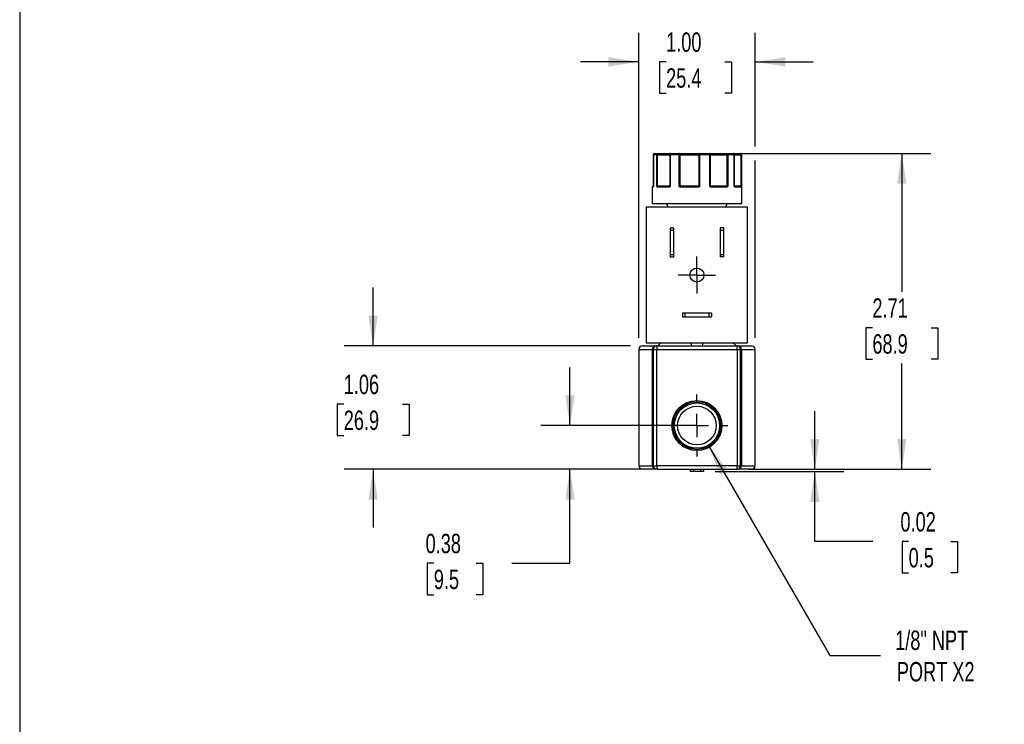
# Model space of a CAD drawing. Header units: inches. Extents: x 0.5 to 21.5, y 0.5 to 16.5.
# Tile 2 of 6: x 0.5 to 9, y 5.9 to 11.9. Entities that reach past the tile are written whole.
import ezdxf

# ---------------------------------------------------------------- set-up
doc = ezdxf.new("R2010")
doc.units = ezdxf.units.IN
doc.header["$LTSCALE"] = 2
doc.header["$MEASUREMENT"] = 0
doc.linetypes.add('SLD-Center', pattern=[0.75, 0.6, -0.05, 0.05, -0.05])
doc.linetypes.add('SLD-Solid', pattern=[0])
doc.layers.add('CENTER', color=40, linetype='SLD-Center')
doc.layers.add('DIMENSIONS', color=140, linetype='SLD-Solid', lineweight=25)
doc.layers.add('TEXT', color=140, linetype='SLD-Solid', lineweight=25)
doc.styles.add('SLDTEXTSTYLE0', font='TXT', dxfattribs={"width": 0.7})
doc.dimstyles.new('SLDDIMSTYLE0', dxfattribs={"dimtxt": 0.169922, "dimasz": 0.26, "dimexe": 0, "dimexo": 0.0625, "dimgap": 0.04248, "dimtad": 0, "dimtih": 1, "dimtoh": 1, "dimrnd": 1e-09, "dimzin": 4, "dimdsep": 46, "dimtxsty": 'SLDTEXTSTYLE0', "dimsah": 1, "dimcen": 0.09, "dimadec": 0, "dimazin": 1, "dimtfac": 1, "dimtmove": 0, "dimatfit": 0, "dimfxl": 0, "dimfrac": 2, "dimtolj": 1, "dimtzin": 12, "dimarcsym": 0})
doc.dimstyles.new('SLDDIMSTYLE1', dxfattribs={"dimtxt": 0.169922, "dimasz": 0.26, "dimexe": 0, "dimexo": 0.0625, "dimgap": 0.04248, "dimtad": 0, "dimtih": 1, "dimtoh": 1, "dimrnd": 1e-09, "dimzin": 12, "dimdsep": 46, "dimtxsty": 'SLDTEXTSTYLE0', "dimsah": 1, "dimcen": 0.09, "dimadec": 0, "dimazin": 3, "dimtfac": 1, "dimtofl": 0, "dimtmove": 0, "dimatfit": 3, "dimfxl": 0, "dimfrac": 2, "dimtolj": 1, "dimtzin": 12, "dimarcsym": 0})
doc.dimstyles.new('SLDDIMSTYLE2', dxfattribs={"dimtxt": 0.169922, "dimasz": 0.26, "dimexe": 0, "dimexo": 0.0625, "dimgap": 0.04248, "dimtad": 0, "dimtih": 1, "dimtoh": 1, "dimrnd": 1e-09, "dimdsep": 46, "dimtxsty": 'SLDTEXTSTYLE0', "dimsah": 1, "dimcen": 0.09, "dimadec": 0, "dimazin": 2, "dimtfac": 1, "dimtmove": 0, "dimatfit": 0, "dimfxl": 0, "dimfrac": 2, "dimtolj": 1, "dimtzin": 12, "dimarcsym": 0})
doc.dimstyles.new('SLDDIMSTYLE3', dxfattribs={"dimtxt": 0.169922, "dimasz": 0.26, "dimexe": 0, "dimexo": 0.0625, "dimgap": 0.04248, "dimtad": 0, "dimtih": 1, "dimtoh": 1, "dimrnd": 1e-09, "dimzin": 12, "dimdsep": 46, "dimtxsty": 'SLDTEXTSTYLE0', "dimsah": 1, "dimcen": 0, "dimadec": 0, "dimazin": 3, "dimtfac": 1, "dimtofl": 0, "dimtmove": 0, "dimatfit": 3, "dimfxl": 0, "dimfrac": 2, "dimtolj": 1, "dimtzin": 12, "dimarcsym": 0})
doc.dimstyles.new('SLDDIMSTYLE4', dxfattribs={"dimtxt": 0.169922, "dimasz": 0.26, "dimexe": 0, "dimexo": 0.0625, "dimgap": 0.04248, "dimtad": 0, "dimtih": 1, "dimtoh": 1, "dimrnd": 1e-09, "dimzin": 12, "dimdsep": 46, "dimtxsty": 'SLDTEXTSTYLE0', "dimsah": 1, "dimcen": 0.09, "dimadec": 0, "dimazin": 3, "dimtfac": 1, "dimtmove": 0, "dimatfit": 0, "dimfxl": 0, "dimfrac": 2, "dimtolj": 1, "dimtzin": 12, "dimarcsym": 0})

# ---------------------------------------------------------------- blocks, each defined once
blk = doc.blocks.new('_D')
at = {"layer": 'DIMENSIONS'}
for p, q in [((5.8182, 9.1922), (5.8182, 11.8117)), ((6.8182, 10.8341), (6.8182, 11.8117)), ((5.8182, 11.5617), (5.3182, 11.5617)), ((6.0534, 11.5617), (5.9963, 11.5617)), ((5.9963, 11.5617), (5.9963, 11.2916)), ((6.5583, 11.5617), (6.6154, 11.5617)), ((6.6154, 11.5617), (6.6154, 11.2916)), ((6.8182, 11.5617), (7.3182, 11.5617)), ((5.9963, 11.2916), (6.0534, 11.2916)), ((6.6154, 11.2916), (6.5583, 11.2916)), ((6.8182, 9.1922), (6.8182, 10.7141))]:
    blk.add_line(p, q, dxfattribs=at)
for points in [[(5.8182, 11.5617), (5.5582, 11.6017), (5.5582, 11.5217)], [(6.8182, 11.5617), (7.0782, 11.5217), (7.0782, 11.6017)]]:
    blk.add_solid(points, dxfattribs=at)
at = {"layer": 'DIMENSIONS', "char_height": 0.16667, "attachment_point": 1, "style": 'SLDTEXTSTYLE0'}
for s, insert in [('1.00', (6.0534, 11.8146)), ('25.4', (6.0534, 11.5065))]:
    blk.add_mtext(s, dxfattribs=dict(at, insert=insert))
blk = doc.blocks.new('_D_1')
at = {"layer": 'DIMENSIONS'}
for p, q in [((6.676, 10.7741), (8.328, 10.7741)), ((8.078, 10.7741), (8.078, 9.5854)), ((7.8256, 9.2773), (7.7685, 9.2773)), ((7.7685, 9.2773), (7.7685, 9.0073)), ((8.3305, 9.2773), (8.3876, 9.2773)), ((8.3876, 9.2773), (8.3876, 9.0073)), ((7.7685, 9.0073), (7.8256, 9.0073)), ((8.078, 8.0622), (8.078, 8.9692)), ((8.3876, 9.0073), (8.3305, 9.0073)), ((6.7632, 8.0622), (8.328, 8.0622))]:
    blk.add_line(p, q, dxfattribs=at)
for points in [[(8.078, 10.7741), (8.038, 10.5141), (8.118, 10.5141)], [(8.078, 8.0622), (8.118, 8.3222), (8.038, 8.3222)]]:
    blk.add_solid(points, dxfattribs=at)
at = {"layer": 'DIMENSIONS', "char_height": 0.16667, "attachment_point": 1, "style": 'SLDTEXTSTYLE0'}
for s, insert in [('2.71', (7.8256, 9.5302)), ('68.9', (7.8256, 9.2221))]:
    blk.add_mtext(s, dxfattribs=dict(at, insert=insert))
blk = doc.blocks.new('_D_2')
at = {"layer": 'DIMENSIONS'}
for p, q in [((7.3308, 8.0622), (7.3308, 8.5622)), ((6.4757, 8.0422), (7.5808, 8.0422)), ((6.7632, 8.0622), (7.5808, 8.0622)), ((7.3308, 7.4413), (7.3308, 8.0422)), ((7.8308, 7.4413), (7.3308, 7.4413)), ((8.1372, 7.4413), (8.0802, 7.4413)), ((8.0802, 7.4413), (8.0802, 7.1712)), ((8.5008, 7.4413), (8.5579, 7.4413)), ((8.5579, 7.4413), (8.5579, 7.1712)), ((8.0802, 7.1712), (8.1372, 7.1712)), ((8.5579, 7.1712), (8.5008, 7.1712))]:
    blk.add_line(p, q, dxfattribs=at)
for points in [[(7.3308, 8.0622), (7.3708, 8.3222), (7.2908, 8.3222)], [(7.3308, 8.0422), (7.2908, 7.7822), (7.3708, 7.7822)]]:
    blk.add_solid(points, dxfattribs=at)
at = {"layer": 'DIMENSIONS', "char_height": 0.16667, "attachment_point": 1, "style": 'SLDTEXTSTYLE0'}
for s, insert in [('0.02', (8.0665, 7.6942)), ('0.5', (8.1372, 7.3861))]:
    blk.add_mtext(s, dxfattribs=dict(at, insert=insert))
blk = doc.blocks.new('_D_3')
at = {"layer": 'DIMENSIONS'}
for p, q in [((6.4207, 8.2595), (7.4587, 6.4617)), ((7.4587, 6.4617), (7.8962, 6.4617))]:
    blk.add_line(p, q, dxfattribs=at)
blk.add_solid([(6.4207, 8.2595), (6.5161, 8.0144), (6.5854, 8.0544)], dxfattribs=at)
at = {"layer": 'DIMENSIONS', "char_height": 0.16667, "attachment_point": 1, "style": 'SLDTEXTSTYLE0'}
for s, insert in [('1/8" NPT', (8.0212, 6.6766)), ('PORT X2', (8.0356, 6.4065))]:
    blk.add_mtext(s, dxfattribs=dict(at, insert=insert))
blk = doc.blocks.new('_D_4')
at = {"layer": 'DIMENSIONS'}
for p, q in [((5.2277, 8.4372), (5.2277, 8.9372)), ((6.2182, 8.4372), (4.9777, 8.4372)), ((5.8732, 8.0622), (4.9777, 8.0622)), ((5.2277, 7.2548), (5.2277, 8.0622)), ((4.0577, 7.2548), (4.0007, 7.2548)), ((4.0007, 7.2548), (4.0007, 6.9847)), ((4.4213, 7.2548), (4.4784, 7.2548)), ((4.4784, 7.2548), (4.4784, 6.9847)), ((4.7277, 7.2548), (5.2277, 7.2548)), ((4.0007, 6.9847), (4.0577, 6.9847)), ((4.4784, 6.9847), (4.4213, 6.9847))]:
    blk.add_line(p, q, dxfattribs=at)
for points in [[(5.2277, 8.4372), (5.2677, 8.6972), (5.1877, 8.6972)], [(5.2277, 8.0622), (5.1877, 7.8022), (5.2677, 7.8022)]]:
    blk.add_solid(points, dxfattribs=at)
at = {"layer": 'DIMENSIONS', "char_height": 0.16667, "attachment_point": 1, "style": 'SLDTEXTSTYLE0'}
for s, insert in [('0.38', (3.987, 7.5077)), ('9.5', (4.0577, 7.1996))]:
    blk.add_mtext(s, dxfattribs=dict(at, insert=insert))
blk = doc.blocks.new('_D_5')
at = {"layer": 'DIMENSIONS'}
for p, q in [((3.5364, 9.1222), (3.5364, 9.6222)), ((5.7482, 9.1222), (3.2864, 9.1222)), ((3.2839, 8.6215), (3.2268, 8.6215)), ((3.2268, 8.6215), (3.2268, 8.3514)), ((3.7888, 8.6215), (3.8459, 8.6215)), ((3.8459, 8.6215), (3.8459, 8.3514)), ((3.2268, 8.3514), (3.2839, 8.3514)), ((3.8459, 8.3514), (3.7888, 8.3514)), ((5.8732, 8.0622), (3.2864, 8.0622)), ((3.5364, 8.0622), (3.5364, 7.5622))]:
    blk.add_line(p, q, dxfattribs=at)
for points in [[(3.5364, 9.1222), (3.5764, 9.3822), (3.4964, 9.3822)], [(3.5364, 8.0622), (3.4964, 7.8022), (3.5764, 7.8022)]]:
    blk.add_solid(points, dxfattribs=at)
at = {"layer": 'DIMENSIONS', "char_height": 0.16667, "attachment_point": 1, "style": 'SLDTEXTSTYLE0'}
for s, insert in [('1.06', (3.2839, 8.8744)), ('26.9', (3.2839, 8.5663))]:
    blk.add_mtext(s, dxfattribs=dict(at, insert=insert))
blk = doc.blocks.new('SW_CENTERMARKSYMBOL_0')
at = {"layer": 'CENTER', "color": 0}
for p, q in [((0, 0.1), (0, 0.16)), ((0, 0), (0, 0.1)), ((-0.1, 0), (-0.16, 0)), ((0, 0), (-0.1, 0)), ((0, 0), (0, -0.1)), ((0, 0), (0.1, 0)), ((0.1, 0), (0.16, 0)), ((0, -0.1), (0, -0.16))]:
    blk.add_line(p, q, dxfattribs=at)
blk = doc.blocks.new('SW_CENTERMARKSYMBOL_1')
at = {"layer": 'CENTER', "color": 0}
for p, q in [((0, 0.2), (0, 0.266)), ((0, 0), (0, 0.1)), ((-0.2, 0), (-0.266, 0)), ((0, 0), (-0.1, 0)), ((0, 0), (0, -0.1)), ((0, 0), (0.1, 0)), ((0.2, 0), (0.266, 0)), ((0, -0.2), (0, -0.266))]:
    blk.add_line(p, q, dxfattribs=at)

msp = doc.modelspace()

# ---------------------------------------------------------------- linework, layer by layer
for p, q in [((5.9434, 10.7641), (5.9434, 10.4941)), ((5.9437, 10.7641), (5.9434, 10.7641)), ((5.9437, 10.7641), (5.9437, 10.4941)), ((5.9738, 10.7641), (5.9437, 10.7641)), ((5.9738, 10.4941), (5.9738, 10.7641)), ((5.9806, 10.7641), (5.9738, 10.7641)), ((5.9806, 10.7641), (6.0848, 10.7641)), ((5.9806, 10.4941), (5.9806, 10.7641)), ((6.0888, 10.7641), (6.0848, 10.7641)), ((6.0848, 10.7641), (6.0848, 10.4941)), ((6.0888, 10.7641), (6.0888, 10.4941)), ((6.1651, 10.7641), (6.0888, 10.7641)), ((6.1651, 10.4941), (6.1651, 10.7641)), ((6.1737, 10.7641), (6.1651, 10.7641)), ((6.1737, 10.7641), (6.3333, 10.7641)), ((6.1737, 10.4941), (6.1737, 10.7641)), ((6.3333, 10.7641), (6.3333, 10.4941)), ((6.3413, 10.7641), (6.3333, 10.7641)), ((6.3413, 10.7641), (6.3413, 10.4941)), ((6.428, 10.7641), (6.3413, 10.7641)), ((6.428, 10.4941), (6.428, 10.7641)), ((6.4344, 10.7641), (6.428, 10.7641)), ((6.4344, 10.4941), (6.4344, 10.7641)), ((6.4344, 10.7641), (6.5747, 10.7641)), ((6.5747, 10.7641), (6.5747, 10.4941)), ((6.5829, 10.7641), (6.5747, 10.7641)), ((6.5829, 10.7641), (6.5829, 10.4941)), ((6.6395, 10.7641), (6.5829, 10.7641)), ((6.6395, 10.4941), (6.6395, 10.7641)), ((6.6411, 10.7641), (6.6395, 10.7641)), ((6.6411, 10.4941), (6.6411, 10.7641)), ((6.6411, 10.7641), (6.6961, 10.7641)), ((6.6961, 10.7641), (6.6961, 10.4941)), ((6.7007, 10.7641), (6.6961, 10.7641)), ((6.7007, 10.7641), (6.7007, 10.4941)), ((6.7032, 10.7641), (6.7007, 10.7641)), ((6.7032, 10.3441), (6.7032, 10.7641)), ((5.9434, 10.4941), (5.9437, 10.4941)), ((5.9437, 10.4941), (5.9436, 10.4933)), ((5.9738, 10.4941), (5.9806, 10.4941)), ((6.0848, 10.4941), (5.9806, 10.4941)), ((6.0848, 10.4941), (6.0888, 10.4941)), ((6.1651, 10.4941), (6.1737, 10.4941)), ((6.3333, 10.4941), (6.1737, 10.4941)), ((6.3333, 10.4941), (6.3413, 10.4941)), ((6.428, 10.4941), (6.4344, 10.4941)), ((6.5747, 10.4941), (6.4344, 10.4941)), ((6.5747, 10.4941), (6.5829, 10.4941)), ((6.6395, 10.4941), (6.6411, 10.4941)), ((6.6961, 10.4941), (6.6411, 10.4941)), ((6.6961, 10.4941), (6.7007, 10.4941)), ((5.9332, 10.4841), (5.9332, 10.3441)), ((5.9403, 10.4841), (5.9332, 10.4841)), ((6.0763, 10.4841), (5.9812, 10.4841)), ((6.3254, 10.4841), (6.1798, 10.4841)), ((6.5711, 10.4841), (6.4431, 10.4841)), ((6.6985, 10.4841), (6.648, 10.4841)), ((5.9332, 10.3441), (6.7032, 10.3441)), ((6.0547, 10.3441), (6.072, 10.3141)), ((6.5644, 10.3141), (6.5817, 10.3441)), ((6.7532, 10.3141), (5.8832, 10.3141)), ((5.8832, 10.3141), (5.8832, 9.1471)), ((6.7532, 9.1471), (6.7532, 10.3141)), ((6.0882, 10.1351), (6.1192, 10.1351)), ((6.0882, 10.1351), (6.0882, 10.1139)), ((6.0882, 10.1139), (6.0882, 9.9083)), ((6.1192, 10.1139), (6.0882, 10.1139)), ((6.1192, 10.1139), (6.1192, 10.1351)), ((6.1192, 9.9083), (6.1192, 10.1139)), ((6.5482, 10.1351), (6.5172, 10.1351)), ((6.5172, 10.1351), (6.5172, 10.1139)), ((6.5172, 10.1139), (6.5172, 9.9083)), ((6.5482, 10.1139), (6.5172, 10.1139)), ((6.5482, 10.1139), (6.5482, 10.1351)), ((6.5482, 9.9083), (6.5482, 10.1139)), ((6.0882, 9.9083), (6.0882, 9.8871)), ((6.0882, 9.9083), (6.1192, 9.9083)), ((6.1192, 9.8871), (6.1192, 9.9083)), ((6.5172, 9.9083), (6.5482, 9.9083)), ((6.5172, 9.9083), (6.5172, 9.8871)), ((6.5482, 9.8871), (6.5482, 9.9083)), ((6.0882, 9.8871), (6.1192, 9.8871)), ((6.5482, 9.8871), (6.5172, 9.8871)), ((6.1932, 9.4031), (6.1932, 9.3721)), ((6.2144, 9.4031), (6.1932, 9.4031)), ((6.2144, 9.4031), (6.2144, 9.3721)), ((6.422, 9.4031), (6.2144, 9.4031)), ((6.422, 9.3721), (6.422, 9.4031)), ((6.4432, 9.4031), (6.422, 9.4031)), ((6.4432, 9.4031), (6.4432, 9.3721)), ((6.1932, 9.3721), (6.2144, 9.3721)), ((6.2144, 9.3721), (6.422, 9.3721)), ((6.422, 9.3721), (6.4432, 9.3721)), ((5.8832, 9.1471), (6.7532, 9.1471)), ((6.0072, 9.1471), (5.9822, 9.1222)), ((6.6542, 9.1222), (6.6292, 9.1471)), ((5.8182, 9.0922), (5.8182, 8.0922)), ((5.8182, 9.0922), (5.9361, 9.0922)), ((5.9361, 9.0922), (5.9432, 9.0922)), ((5.9361, 8.0922), (5.9361, 9.0922)), ((5.9432, 9.0922), (5.9432, 8.0922)), ((5.9432, 9.0922), (5.9732, 9.0922)), ((5.9732, 9.1222), (5.9732, 9.0922)), ((5.9732, 9.1222), (6.6632, 9.1222)), ((5.9732, 8.0922), (5.9732, 9.0922)), ((5.9732, 9.0922), (6.6632, 9.0922)), ((6.6632, 9.0922), (6.6632, 9.1222)), ((6.6632, 9.0922), (6.6632, 8.0922)), ((6.6632, 9.0922), (6.6932, 9.0922)), ((6.6932, 8.0922), (6.6932, 9.0922)), ((6.6932, 9.0922), (6.7003, 9.0922)), ((6.7003, 9.0922), (6.7003, 8.0922)), ((6.7003, 9.0922), (6.8182, 9.0922)), ((6.8182, 8.0922), (6.8182, 9.0922)), ((5.8182, 8.0922), (5.9361, 8.0922)), ((5.9432, 8.0922), (5.9361, 8.0922)), ((5.9432, 8.0922), (5.9732, 8.0922)), ((6.6632, 8.0922), (5.9732, 8.0922)), ((5.9732, 8.0922), (5.9732, 8.0622)), ((5.9732, 8.0622), (6.6632, 8.0622)), ((6.2607, 8.0622), (6.2607, 8.0422)), ((6.2882, 8.0422), (6.2607, 8.0422)), ((6.2882, 8.0622), (6.2882, 8.0422)), ((6.3482, 8.0422), (6.2882, 8.0422)), ((6.3482, 8.0622), (6.3482, 8.0422)), ((6.3757, 8.0422), (6.3482, 8.0422)), ((6.3757, 8.0622), (6.3757, 8.0422)), ((6.6632, 8.0622), (6.6632, 8.0922)), ((6.6632, 8.0922), (6.6932, 8.0922)), ((6.7003, 8.0922), (6.6932, 8.0922)), ((6.7003, 8.0922), (6.8182, 8.0922))]:
    msp.add_line(p, q)
at = {"flags": 128}
for points in [[(6.0948, 10.7741), (6.0936, 10.7739), (6.0925, 10.7734), (6.0915, 10.7725), (6.0906, 10.7712), (6.0898, 10.7697), (6.0893, 10.768), (6.0889, 10.7661), (6.0888, 10.7641)], [(6.1651, 10.7641), (6.1651, 10.7661), (6.1654, 10.768), (6.1657, 10.7697), (6.1662, 10.7712), (6.1668, 10.7725), (6.1675, 10.7734), (6.1683, 10.7739), (6.169, 10.7741)], [(6.1737, 10.7641), (6.1736, 10.7661), (6.1733, 10.768), (6.1729, 10.7697), (6.1723, 10.7712), (6.1716, 10.7725), (6.1708, 10.7734), (6.17, 10.7739), (6.169, 10.7741)], [(6.428, 10.7641), (6.4279, 10.7661), (6.4277, 10.768), (6.4275, 10.7697), (6.4271, 10.7712), (6.4267, 10.7725), (6.4262, 10.7734), (6.4257, 10.7739), (6.4251, 10.7741)], [(6.6907, 10.7741), (6.6918, 10.7739), (6.6928, 10.7734), (6.6937, 10.7725), (6.6945, 10.7712), (6.6952, 10.7697), (6.6957, 10.768), (6.696, 10.7661), (6.6961, 10.7641)], [(6.0763, 10.4841), (6.0763, 10.4851), (6.0765, 10.4861), (6.0768, 10.4869), (6.0772, 10.4877), (6.0776, 10.4883), (6.0782, 10.4888), (6.0788, 10.489), (6.0794, 10.4891)], [(6.1798, 10.4841), (6.1798, 10.4851), (6.1799, 10.4861), (6.1801, 10.4869), (6.1803, 10.4877), (6.1806, 10.4883), (6.1809, 10.4888), (6.1812, 10.489), (6.1816, 10.4891)], [(6.4431, 10.4841), (6.4431, 10.4851), (6.443, 10.4861), (6.4428, 10.4869), (6.4426, 10.4877), (6.4424, 10.4883), (6.4421, 10.4888), (6.4418, 10.489), (6.4415, 10.4891)], [(6.5711, 10.4841), (6.5711, 10.4851), (6.5709, 10.4861), (6.5706, 10.4869), (6.5702, 10.4877), (6.5697, 10.4883), (6.5691, 10.4888), (6.5685, 10.489), (6.5678, 10.4891)]]:
    msp.add_lwpolyline(points, dxfattribs=at)
for centre, radius in [((6.3182, 9.7306), 0.06), ((6.3182, 8.4372), 0.215), ((6.3182, 8.4372), 0.2051), ((6.3182, 8.4372), 0.1946), ((6.3182, 8.4372), 0.166)]:
    msp.add_circle(centre, radius)
for centre, radius, start, end in [((5.9534, 10.7641), 0.01, 90, 180), ((5.9536, 10.7643), 0.00987, 90.80579, 180.78374), ((5.9833, 10.7646), 0.00952, 93.36769, 183.0118), ((5.994, 10.7665), 0.0135, 145.78036, 190.15242), ((6.0948, 10.7641), 0.01, 90.02326, 180.02324), ((6.3422, 10.7653), 0.009, 99.80012, 187.23143), ((6.2991, 10.7666), 0.0423, 356.62002, 10.23712), ((6.4247, 10.7645), 0.00965, 357.86023, 87.68703), ((6.5944, 10.7666), 0.0198, 157.64261, 187.11052), ((6.5741, 10.7655), 0.00889, 351.47329, 77.54591), ((6.6311, 10.7641), 0.01, 0, 90), ((6.6302, 10.7649), 0.00929, 355.3117, 84.37925), ((6.6907, 10.7642), 0.00997, 359.81214, 89.8109), ((6.6932, 10.7641), 0.01, 0, 90), ((5.9382, 10.4841), 0.005, 90, 180), ((5.9384, 10.4941), 0.005, 350.94342, 0), ((5.9825, 10.4847), 0.00635, 110.07414, 157.33686), ((5.9627, 10.4939), 0.0179, 349.34489, 0.64592), ((5.9859, 10.4844), 0.00472, 94.06155, 183.55395), ((6.0862, 10.4892), 0.0032, 154.58574, 221.92729), ((6.0798, 10.4941), 0.005, 315.36333, 0.00393), ((6.1818, 10.4795), 0.0134, 123.83285, 145.32764), ((6.1824, 10.494), 0.00867, 178.90405, 202.71183), ((6.2582, 10.4854), 0.0671, 358.93361, 3.20214), ((6.3273, 10.494), 0.006, 325.2876, 0.91497), ((6.2682, 10.4358), 0.0843, 37.48627, 40.56264), ((6.4278, 10.4924), 0.00808, 318.92318, 347.1734), ((6.4396, 10.4941), 0.00521, 179.66483, 221.95387), ((6.5464, 10.4939), 0.0283, 353.28473, 0.42102), ((6.5708, 10.4827), 0.00879, 30.37177, 64.90608), ((6.6461, 10.4941), 0.005, 180, 205.38776), ((6.6402, 10.4884), 0.00297, 333.36387, 29.62995), ((6.6433, 10.4845), 0.00468, 355.92391, 85.23983), ((6.6935, 10.4842), 0.00497, 359.65262, 89.64835), ((6.7038, 10.494), 0.0077, 178.87565, 205.89107), ((6.6955, 10.4863), 0.00451, 9.95251, 72.07128), ((5.9454, 10.4842), 0.00503, 127.38126, 180.17015), ((5.9453, 10.4876), 0.00307, 165.68108, 189.8788), ((5.8482, 9.0922), 0.03, 90, 180), ((5.9631, 9.0953), 0.0272, 98.63865, 186.59078), ((5.9732, 9.0922), 0.03, 90, 180), ((6.6632, 9.0922), 0.03, 0, 90), ((6.6733, 9.0953), 0.0272, 353.40922, 81.36135), ((6.7882, 9.0922), 0.03, 0, 90), ((5.8482, 8.0922), 0.03, 180, 270), ((5.9631, 8.0891), 0.0272, 173.40922, 261.36135), ((5.9732, 8.0922), 0.03, 180, 270), ((6.6632, 8.0922), 0.03, 270, 0), ((6.6733, 8.0891), 0.0272, 278.63865, 6.59078), ((6.7882, 8.0922), 0.03, 270, 0)]:
    msp.add_arc(centre, radius, start, end)
for points in [[(5.9534, 10.7741), (5.9601, 10.7741), (5.97, 10.7741), (5.9828, 10.7741)], [(6.0948, 10.7741), (6.1178, 10.7741), (6.1427, 10.7741), (6.169, 10.7741)], [(6.3407, 10.7741), (6.3693, 10.7741), (6.3976, 10.7741), (6.4251, 10.7741)], [(6.576, 10.7741), (6.5968, 10.7741), (6.6153, 10.7741), (6.6311, 10.7741)], [(6.6907, 10.7741), (6.6924, 10.7741), (6.6932, 10.7741), (6.6932, 10.7741)], [(5.9738, 10.4941), (5.9755, 10.4928), (5.9784, 10.4916), (5.9803, 10.4906)], [(5.9803, 10.4906), (5.9818, 10.4896), (5.9837, 10.4891), (5.9856, 10.4891)], [(5.9856, 10.4891), (6.0094, 10.4891), (6.0412, 10.4891), (6.0794, 10.4891)], [(6.0794, 10.4891), (6.0808, 10.4891), (6.0822, 10.4896), (6.0833, 10.4906)], [(6.0833, 10.4906), (6.0844, 10.4915), (6.0858, 10.4928), (6.0888, 10.4941)], [(6.1651, 10.4941), (6.1685, 10.4928), (6.172, 10.4916), (6.1744, 10.4906)], [(6.1744, 10.4906), (6.1763, 10.4896), (6.1789, 10.4891), (6.1816, 10.4891)], [(6.1816, 10.4891), (6.2274, 10.4891), (6.2762, 10.4891), (6.3253, 10.4891)], [(6.3253, 10.4891), (6.3278, 10.4891), (6.3303, 10.4896), (6.3322, 10.4906)], [(6.3322, 10.4906), (6.3344, 10.4915), (6.3375, 10.4928), (6.3413, 10.4941)], [(6.428, 10.4941), (6.4315, 10.4928), (6.434, 10.4916), (6.4357, 10.4906)], [(6.4357, 10.4906), (6.4373, 10.4896), (6.4394, 10.4891), (6.4415, 10.4891)], [(6.4415, 10.4891), (6.4879, 10.4891), (6.5308, 10.4891), (6.5678, 10.4891)], [(6.5678, 10.4891), (6.5703, 10.4891), (6.5727, 10.4896), (6.5745, 10.4906)], [(6.5745, 10.4906), (6.5768, 10.4915), (6.5802, 10.4928), (6.5829, 10.4941)], [(6.6416, 10.492), (6.6413, 10.4926), (6.6407, 10.4934), (6.6395, 10.4941)], [(6.642, 10.4906), (6.6419, 10.491), (6.6418, 10.4915), (6.6416, 10.492)], [(6.6437, 10.4891), (6.669, 10.4891), (6.686, 10.4891), (6.6936, 10.4891)], [(6.6936, 10.4891), (6.6948, 10.4891), (6.696, 10.4896), (6.6968, 10.4906)], [(6.6968, 10.4906), (6.6982, 10.4915), (6.7002, 10.4928), (6.7007, 10.4941)], [(6.269, 9.1471), (6.269, 9.1388), (6.269, 9.1305), (6.269, 9.1222)], [(6.3674, 9.1471), (6.3674, 9.1388), (6.3674, 9.1305), (6.3674, 9.1222)], [(5.959, 8.0622), (5.8875, 8.0622), (5.8482, 8.0622), (5.8482, 8.0622)], [(5.9732, 8.0622), (5.9732, 8.0622), (5.9682, 8.0622), (5.959, 8.0622)], [(6.6773, 8.0622), (6.6682, 8.0622), (6.6632, 8.0622), (6.6632, 8.0622)], [(6.7882, 8.0622), (6.7882, 8.0622), (6.7489, 8.0622), (6.6773, 8.0622)]]:
    msp.add_open_spline(points, degree=3)
for points, knots in [([(5.9828, 10.7741), (5.9853, 10.7741), (5.9902, 10.7741), (5.9975, 10.7741), (6.0046, 10.7741), (6.0116, 10.7741), (6.0184, 10.7741), (6.0298, 10.7741), (6.0451, 10.7741), (6.0621, 10.7741), (6.076, 10.7741), (6.0851, 10.7741), (6.0906, 10.7741), (6.0937, 10.7741), (6.0944, 10.7741), (6.0948, 10.7741)], [0, 0, 0, 0, 0.040712, 0.081199, 0.121575, 0.161957, 0.202462, 0.243205, 0.371568, 0.500042, 0.628406, 0.75688, 0.838051, 0.918781, 1, 1, 1, 1]), ([(6.169, 10.7741), (6.1713, 10.7741), (6.1758, 10.7741), (6.1828, 10.7741), (6.1899, 10.7741), (6.1972, 10.7741), (6.2046, 10.7741), (6.2174, 10.7741), (6.2361, 10.7741), (6.2601, 10.7741), (6.2835, 10.7741), (6.3028, 10.7741), (6.3181, 10.7741), (6.3301, 10.7741), (6.3371, 10.7741), (6.3407, 10.7741)], [0, 0, 0, 0, 0.040712, 0.081199, 0.121575, 0.161957, 0.202462, 0.243205, 0.371568, 0.500042, 0.628406, 0.75688, 0.838051, 0.918781, 1, 1, 1, 1]), ([(6.4251, 10.7741), (6.4261, 10.7741), (6.4281, 10.7741), (6.4315, 10.7741), (6.4353, 10.7741), (6.4395, 10.7741), (6.4439, 10.7741), (6.4522, 10.7741), (6.4655, 10.7741), (6.4853, 10.7741), (6.5072, 10.7741), (6.5277, 10.7741), (6.5457, 10.7741), (6.5609, 10.7741), (6.571, 10.7741), (6.576, 10.7741)], [0, 0, 0, 0, 0.040712, 0.081199, 0.121575, 0.161957, 0.202462, 0.243205, 0.371568, 0.500042, 0.628406, 0.75688, 0.838051, 0.918781, 1, 1, 1, 1]), ([(6.6311, 10.7741), (6.6317, 10.7741), (6.6343, 10.7741), (6.6426, 10.7741), (6.6559, 10.7741), (6.672, 10.7741), (6.6845, 10.7741), (6.6907, 10.7741)], [0, 0, 0, 0, 0.070261, 0.309039, 0.548024, 0.773961, 1, 1, 1, 1]), ([(5.9428, 10.4891), (5.9412, 10.4891), (5.9382, 10.4891), (5.9387, 10.4891), (5.939, 10.4891)], [0, 0, 0, 0, 0.548171, 1, 1, 1, 1]), ([(5.9437, 10.4941), (5.9436, 10.4934), (5.9434, 10.4921), (5.943, 10.4902), (5.9427, 10.4886), (5.9424, 10.4876), (5.9423, 10.4871)], [0, 0, 0, 0, 0.291242, 0.500217, 0.762096, 1, 1, 1, 1]), ([(5.9767, 10.4871), (5.9764, 10.4876), (5.9758, 10.4886), (5.9752, 10.4903), (5.9745, 10.4921), (5.9741, 10.4934), (5.9738, 10.4941)], [0, 0, 0, 0, 0.236129, 0.498993, 0.712542, 1, 1, 1, 1]), ([(6.0888, 10.4941), (6.0884, 10.4934), (6.0877, 10.4921), (6.0865, 10.4902), (6.0853, 10.4886), (6.0843, 10.4876), (6.0839, 10.4871)], [0, 0, 0, 0, 0.291242, 0.500217, 0.762096, 1, 1, 1, 1]), ([(6.1708, 10.4871), (6.1703, 10.4876), (6.1692, 10.4886), (6.1678, 10.4903), (6.1664, 10.4921), (6.1656, 10.4934), (6.1651, 10.4941)], [0, 0, 0, 0, 0.236129, 0.498993, 0.712542, 1, 1, 1, 1]), ([(6.3413, 10.4941), (6.3407, 10.4934), (6.3398, 10.4921), (6.3383, 10.4902), (6.3368, 10.4886), (6.3356, 10.4876), (6.335, 10.4871)], [0, 0, 0, 0, 0.291242, 0.500217, 0.762096, 1, 1, 1, 1]), ([(6.4339, 10.4871), (6.4334, 10.4876), (6.4322, 10.4886), (6.4308, 10.4903), (6.4293, 10.4921), (6.4285, 10.4934), (6.428, 10.4941)], [0, 0, 0, 0, 0.236129, 0.498993, 0.712542, 1, 1, 1, 1]), ([(6.5829, 10.4941), (6.5825, 10.4934), (6.5818, 10.4921), (6.5807, 10.4902), (6.5796, 10.4886), (6.5788, 10.4876), (6.5783, 10.4871)], [0, 0, 0, 0, 0.2912416, 0.5002174, 0.7620959, 1, 1, 1, 1]), ([(6.6429, 10.4871), (6.6426, 10.4876), (6.6419, 10.4886), (6.6411, 10.4903), (6.6403, 10.4921), (6.6398, 10.4934), (6.6395, 10.4941)], [0, 0, 0, 0, 0.236129, 0.498993, 0.712542, 1, 1, 1, 1]), ([(6.6429, 10.4896), (6.6427, 10.4901), (6.6421, 10.4909), (6.6418, 10.4916), (6.6416, 10.492)], [0, 0, 0, 0, 0.4934616, 1, 1, 1, 1]), ([(6.7007, 10.4941), (6.7006, 10.4934), (6.7005, 10.4921), (6.7003, 10.4902), (6.7001, 10.4886), (6.7, 10.4876), (6.6999, 10.4871)], [0, 0, 0, 0, 0.291242, 0.500217, 0.762096, 1, 1, 1, 1]), ([(5.9423, 10.4871), (5.9422, 10.4867), (5.942, 10.486), (5.9416, 10.4852), (5.9412, 10.4846), (5.9408, 10.4842), (5.9405, 10.4842), (5.9403, 10.4841)], [0, 0, 0, 0, 0.188808, 0.379511, 0.575987, 0.781785, 1, 1, 1, 1]), ([(5.9424, 10.4884), (5.9423, 10.4882), (5.9422, 10.4878), (5.9422, 10.4879), (5.9423, 10.4879)], [0, 0, 0, 0, 0.658694, 1, 1, 1, 1]), ([(5.9812, 10.4841), (5.9808, 10.4842), (5.9799, 10.4842), (5.9787, 10.4848), (5.9776, 10.4857), (5.977, 10.4866), (5.9767, 10.4871)], [0, 0, 0, 0, 0.270747, 0.52324, 0.763872, 1, 1, 1, 1]), ([(6.0839, 10.4871), (6.0834, 10.4867), (6.0826, 10.486), (6.0812, 10.4852), (6.0796, 10.4846), (6.078, 10.4842), (6.0768, 10.4842), (6.0763, 10.4841)], [0, 0, 0, 0, 0.188808, 0.379511, 0.575987, 0.781785, 1, 1, 1, 1]), ([(6.1798, 10.4841), (6.1789, 10.4842), (6.1772, 10.4842), (6.1749, 10.4848), (6.1727, 10.4857), (6.1714, 10.4866), (6.1708, 10.4871)], [0, 0, 0, 0, 0.270747, 0.52324, 0.763872, 1, 1, 1, 1]), ([(6.335, 10.4871), (6.3345, 10.4867), (6.3334, 10.486), (6.3316, 10.4852), (6.3297, 10.4846), (6.3276, 10.4842), (6.3261, 10.4842), (6.3254, 10.4841)], [0, 0, 0, 0, 0.188808, 0.379511, 0.575987, 0.781785, 1, 1, 1, 1]), ([(6.4431, 10.4841), (6.4422, 10.4842), (6.4405, 10.4842), (6.4381, 10.4848), (6.4358, 10.4857), (6.4345, 10.4866), (6.4339, 10.4871)], [0, 0, 0, 0, 0.270747, 0.52324, 0.763872, 1, 1, 1, 1]), ([(6.5783, 10.4871), (6.5779, 10.4867), (6.5771, 10.486), (6.5758, 10.4852), (6.5744, 10.4846), (6.5728, 10.4842), (6.5717, 10.4842), (6.5711, 10.4841)], [0, 0, 0, 0, 0.188808, 0.379511, 0.575987, 0.781785, 1, 1, 1, 1]), ([(6.648, 10.4841), (6.6475, 10.4842), (6.6465, 10.4842), (6.6452, 10.4848), (6.6439, 10.4857), (6.6432, 10.4866), (6.6429, 10.4871)], [0, 0, 0, 0, 0.270747, 0.52324, 0.763872, 1, 1, 1, 1]), ([(6.6999, 10.4871), (6.6998, 10.4867), (6.6997, 10.486), (6.6994, 10.4852), (6.6992, 10.4846), (6.6989, 10.4842), (6.6986, 10.4842), (6.6985, 10.4841)], [0, 0, 0, 0, 0.188808, 0.379511, 0.575987, 0.781785, 1, 1, 1, 1]), ([(5.8482, 9.1222), (5.8482, 9.1222), (5.8483, 9.1222), (5.8488, 9.1222), (5.8496, 9.1222), (5.8507, 9.1222), (5.8521, 9.1222), (5.8539, 9.1222), (5.8576, 9.1222), (5.8648, 9.1222), (5.8779, 9.1222), (5.8941, 9.1222), (5.9111, 9.1222), (5.9276, 9.1222), (5.9426, 9.1222), (5.9536, 9.1222), (5.959, 9.1222)], [0, 0, 0, 0, 0.037204, 0.07435, 0.111463, 0.148568, 0.185691, 0.222857, 0.260092, 0.387942, 0.515853, 0.639656, 0.76352, 0.842373, 0.921119, 1, 1, 1, 1]), ([(5.959, 9.1222), (5.9599, 9.1222), (5.9617, 9.1222), (5.964, 9.1222), (5.9661, 9.1222), (5.968, 9.1222), (5.9699, 9.1222), (5.9717, 9.1222), (5.973, 9.1222), (5.9731, 9.1222), (5.9732, 9.1222)], [0, 0, 0, 0, 0.100432, 0.200162, 0.299683, 0.399493, 0.500086, 0.666997, 0.832866, 1, 1, 1, 1]), ([(6.6632, 9.1222), (6.6632, 9.1222), (6.6633, 9.1222), (6.6637, 9.1222), (6.6645, 9.1222), (6.6655, 9.1222), (6.6671, 9.1222), (6.6695, 9.1222), (6.673, 9.1222), (6.6759, 9.1222), (6.6773, 9.1222)], [0, 0, 0, 0, 0.100432, 0.200162, 0.299683, 0.399493, 0.500086, 0.666997, 0.832866, 1, 1, 1, 1]), ([(6.6773, 9.1222), (6.6802, 9.1222), (6.686, 9.1222), (6.6944, 9.1222), (6.7024, 9.1222), (6.71, 9.1222), (6.7174, 9.1222), (6.7292, 9.1222), (6.7442, 9.1222), (6.7602, 9.1222), (6.7727, 9.1222), (6.7807, 9.1222), (6.7853, 9.1222), (6.7877, 9.1222), (6.788, 9.1222), (6.7882, 9.1222)], [0, 0, 0, 0, 0.041401, 0.082735, 0.124038, 0.165345, 0.20669, 0.248108, 0.374029, 0.500013, 0.625934, 0.751918, 0.834644, 0.917245, 1, 1, 1, 1])]:
    msp.add_open_spline(points, degree=3, knots=knots)
at = {"layer": 'TEXT'}
msp.add_line((0.5, 16.5), (0.5, 0.5), dxfattribs=at)

# ---------------------------------------------------------------- block references
at = {"layer": 'CENTER'}
for name, p in [('SW_CENTERMARKSYMBOL_0', (6.3182, 9.7306)), ('SW_CENTERMARKSYMBOL_1', (6.3182, 8.4372))]:
    msp.add_blockref(name, p, dxfattribs=at)

# ---------------------------------------------------------------- dimensions: what is measured, and where the dimension line sits
at = {"layer": 'DIMENSIONS'}
dim = msp.add_linear_dim(base=(5.8182, 11.5617), p1=(6.8182, 9.0922), p2=(5.8182, 9.0922), dimstyle='SLDDIMSTYLE0', dxfattribs=at)
dim.commit()
dim.dimension.update_dxf_attribs({"geometry": '_D', "text_midpoint": (6.3058, 11.5617), "dimtype": 160})
for base, p1, p2, dimstyle, picture, middle in [((8.078, 10.7741), (6.6632, 8.0622), (6.576, 10.7741), 'SLDDIMSTYLE1', '_D_1', (8.078, 9.2773)), ((3.5364, 9.1222), (5.9732, 8.0622), (5.8482, 9.1222), 'SLDDIMSTYLE4', '_D_5', (3.5364, 8.6215)), ((5.2277268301, 8.4371761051), (5.9731854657, 8.0621761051), (6.3181854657, 8.4371761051), 'SLDDIMSTYLE2', '_D_4', (5.2277268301, 7.2547745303)), ((7.3308, 8.0622), (6.3757, 8.0422), (6.6632, 8.0622), 'SLDDIMSTYLE2', '_D_2', (7.3308, 7.4413))]:
    dim = msp.add_linear_dim(base=base, p1=p1, p2=p2, angle=90, dimstyle=dimstyle, dxfattribs=at)
    dim.commit()
    dim.dimension.update_dxf_attribs({"geometry": picture, "text_midpoint": middle, "dimtype": 160})
dim = msp.add_diameter_dim_2p(p1=(6.2156, 8.6148), p2=(6.4207, 8.2595), text='1/8" NPT\\PPORT X2', dimstyle='SLDDIMSTYLE3', override={"dimpost": '<>'}, dxfattribs=at)
dim.commit()
dim.dimension.update_dxf_attribs({"geometry": '_D_3', "text_midpoint": (8.5217, 6.4617), "dimtype": 163})

doc.saveas('drawing.dxf')
